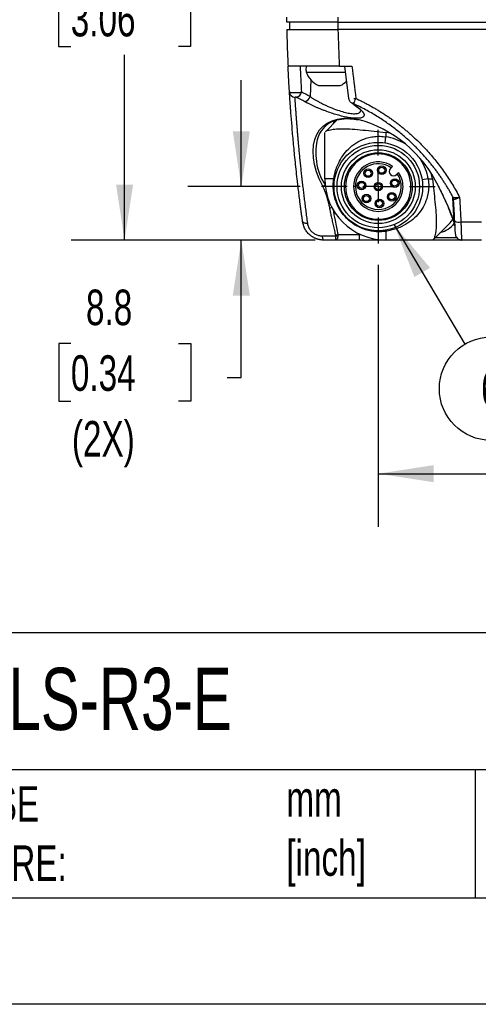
# Model space of a CAD drawing. Header units: millimetres. Extents: x 0 to 768, y 0 to 594.
# Tile 111 of 145: x 446 to 521, y 0 to 161. Entities that reach past the tile are written whole.
import ezdxf

# ---------------------------------------------------------------- set-up
doc = ezdxf.new("R2010")
doc.units = ezdxf.units.MM
doc.header["$LTSCALE"] = 2.75
doc.linetypes.add('CENTERX2', pattern=[20.32, 12.7, -2.54, 2.54, -2.54])
doc.layers.add('CENTER', color=40, linetype='CENTERX2')
doc.layers.add('DIMENSIONS', color=140, linetype='Continuous', lineweight=25)
doc.layers.add('TEXT', color=140, linetype='Continuous', lineweight=25)
doc.styles.add('SLDTEXTSTYLE0', font='TXT', dxfattribs={"width": 0.7})
doc.dimstyles.new('SLDDIMSTYLE0', dxfattribs={"dimtxt": 5.934521, "dimasz": 9.0805, "dimexe": 0, "dimexo": 0.0625, "dimgap": 1.48363, "dimtad": 0, "dimtih": 1, "dimtoh": 1, "dimdec": 1, "dimrnd": 1e-09, "dimzin": 4, "dimdsep": 46, "dimtxsty": 'SLDTEXTSTYLE0', "dimsah": 1, "dimcen": 0.09, "dimadec": 0, "dimazin": 1, "dimtfac": 1, "dimtdec": 1, "dimtofl": 0, "dimtmove": 0, "dimatfit": 3, "dimfxl": 0, "dimfrac": 2, "dimtolj": 1, "dimtzin": 12, "dimarcsym": 0})
doc.dimstyles.new('SLDDIMSTYLE2', dxfattribs={"dimtxt": 5.934521, "dimasz": 9.0805, "dimexe": 0, "dimexo": 0.0625, "dimgap": 1.48363, "dimtad": 0, "dimtih": 1, "dimtoh": 1, "dimdec": 1, "dimrnd": 1e-09, "dimzin": 12, "dimdsep": 46, "dimtxsty": 'SLDTEXTSTYLE0', "dimsah": 1, "dimcen": 0.09, "dimadec": 0, "dimazin": 3, "dimtfac": 1, "dimtdec": 1, "dimtofl": 0, "dimtmove": 0, "dimatfit": 3, "dimfxl": 0, "dimfrac": 2, "dimtolj": 1, "dimtzin": 12, "dimarcsym": 0})
doc.dimstyles.new('SLDDIMSTYLE4', dxfattribs={"dimtxt": 0.18, "dimasz": 9.0805, "dimexe": 0, "dimexo": 0.0625, "dimgap": 0, "dimtad": 0, "dimtih": 1, "dimtoh": 1, "dimdec": 0, "dimrnd": 1e-09, "dimzin": 0, "dimdsep": 46, "dimtxsty": 'Standard', "dimsah": 1, "dimcen": 0.09, "dimadec": 0, "dimazin": 0, "dimtfac": 9.0805, "dimtdec": 0, "dimtofl": 0, "dimtmove": 0, "dimatfit": 3, "dimfxl": 0, "dimfrac": 2, "dimtolj": 1, "dimtzin": 0, "dimarcsym": 0})
doc.dimstyles.new('SLDDIMSTYLE7', dxfattribs={"dimtxt": 5.934521, "dimasz": 9.0805, "dimexe": 0, "dimexo": 0.0625, "dimgap": 1.48363, "dimtad": 0, "dimtih": 1, "dimtoh": 1, "dimdec": 1, "dimrnd": 1e-09, "dimzin": 12, "dimdsep": 46, "dimtxsty": 'SLDTEXTSTYLE0', "dimsah": 1, "dimcen": 0.09, "dimadec": 0, "dimazin": 3, "dimtfac": 1, "dimtdec": 1, "dimtmove": 0, "dimatfit": 0, "dimfxl": 0, "dimfrac": 2, "dimtolj": 1, "dimtzin": 12, "dimarcsym": 0})

# ---------------------------------------------------------------- blocks, each defined once
blk = doc.blocks.new('_D_20')
at = {"layer": 'DIMENSIONS'}
for p, q in [((482.31, 133.95), (482.31, 151.41)), ((491.96, 133.95), (473.58, 133.95)), ((492.32, 125.19), (473.58, 125.19)), ((482.31, 102.69), (482.31, 125.19)), ((454.41, 108.25), (452.42, 108.25)), ((452.42, 108.25), (452.42, 98.81)), ((472.04, 108.25), (474.04, 108.25)), ((474.04, 108.25), (474.04, 98.81)), ((480.02, 102.69), (482.31, 102.69)), ((452.42, 98.81), (454.41, 98.81)), ((474.04, 98.81), (472.04, 98.81))]:
    blk.add_line(p, q, dxfattribs=at)
for points in [[(482.31, 133.95), (483.71, 143.03), (480.91, 143.03)], [(482.31, 125.19), (480.91, 116.11), (483.71, 116.11)]]:
    blk.add_solid(points, dxfattribs=at)
at = {"layer": 'DIMENSIONS', "char_height": 5.821, "attachment_point": 1, "style": 'SLDTEXTSTYLE0'}
for s, insert in [('8.8', (456.88, 117.08)), ('0.34', (454.41, 106.32)), ('(2X)', (454.58, 95.56))]:
    blk.add_mtext(s, dxfattribs=dict(at, insert=insert))
blk = doc.blocks.new('_D_21')
at = {"layer": 'DIMENSIONS'}
for p, q in [((495.56, 202.79), (454.47, 202.79)), ((463.2, 202.79), (463.2, 177.07)), ((454.39, 166.31), (452.39, 166.31)), ((452.39, 166.31), (452.39, 156.88)), ((472.02, 166.31), (474.01, 166.31)), ((474.01, 166.31), (474.01, 156.88)), ((452.39, 156.88), (454.39, 156.88)), ((474.01, 156.88), (472.02, 156.88)), ((463.2, 125.19), (463.2, 155.55)), ((494.39, 125.19), (454.47, 125.19))]:
    blk.add_line(p, q, dxfattribs=at)
for points in [[(463.2, 202.79), (461.81, 193.71), (464.6, 193.71)], [(463.2, 125.19), (464.6, 134.28), (461.81, 134.28)]]:
    blk.add_solid(points, dxfattribs=at)
at = {"layer": 'DIMENSIONS', "char_height": 5.821, "attachment_point": 1, "style": 'SLDTEXTSTYLE0'}
for s, insert in [('77.6', (454.39, 175.14)), ('3.06', (454.39, 164.38))]:
    blk.add_mtext(s, dxfattribs=dict(at, insert=insert))
blk = doc.blocks.new('_D_25')
at = {"layer": 'DIMENSIONS'}
for p, q in [((504.74, 121.16), (504.74, 78.2)), ((576.74, 121.16), (576.74, 78.2)), ((504.74, 86.93), (524.17, 86.93)), ((532.21, 86.93), (530.22, 86.93)), ((530.22, 86.93), (530.22, 77.5)), ((549.85, 86.93), (551.84, 86.93)), ((551.84, 86.93), (551.84, 77.5)), ((576.74, 86.93), (557.89, 86.93)), ((530.22, 77.5), (532.21, 77.5)), ((551.84, 77.5), (549.85, 77.5))]:
    blk.add_line(p, q, dxfattribs=at)
for points in [[(504.74, 86.93), (513.82, 85.53), (513.82, 88.33)], [(576.74, 86.93), (567.66, 88.33), (567.66, 85.53)]]:
    blk.add_solid(points, dxfattribs=at)
at = {"layer": 'DIMENSIONS', "char_height": 5.821, "attachment_point": 1, "style": 'SLDTEXTSTYLE0'}
for s, insert in [('72.0', (532.21, 95.76)), ('2.83', (532.21, 85))]:
    blk.add_mtext(s, dxfattribs=dict(at, insert=insert))
blk = doc.blocks.new('SW_NOTE_0_5')
at = {"layer": 'DIMENSIONS', "color": 0}
blk.add_circle((4.3, -7.28), 8.46, dxfattribs=at)
at = {"layer": 'DIMENSIONS', "color": 0, "insert": (4.2, -4.34), "char_height": 5.82, "attachment_point": 2, "style": 'SLDTEXTSTYLE0'}
blk.add_mtext('6', dxfattribs=at)
blk = doc.blocks.new('SW_CENTERMARKSYMBOL_5')
at = {"layer": 'CENTER', "color": 0}
for p, q in [((0, 5.08), (0, 9.29)), ((0, 0), (0, 2.54)), ((-5.08, 0), (-9.29, 0)), ((0, 0), (-2.54, 0)), ((0, 0), (0, -2.54)), ((0, 0), (2.54, 0)), ((5.08, 0), (9.29, 0)), ((0, -5.08), (0, -9.29))]:
    blk.add_line(p, q, dxfattribs=at)

msp = doc.modelspace()

# ---------------------------------------------------------------- linework, layer by layer
for p, q in [((489.74, 160.89), (489.74, 161.69)), ((498.19, 160.89), (498.19, 161.69)), ((490.24, 159.69), (490.24, 160.89)), ((498.19, 160.89), (583.29, 160.89)), ((498.19, 159.69), (498.19, 160.89)), ((540.74, 159.69), (498.19, 159.69)), ((492.94, 153.69), (492.94, 153.41)), ((492.95, 153.69), (492.95, 153.41)), ((498.39, 153.69), (500.42, 153.69)), ((499.22, 153.69), (499.87, 148.4)), ((492.94, 152.99), (492.94, 152.69)), ((492.94, 152.69), (499.34, 152.69)), ((493.72, 151.43), (493.57, 148.69)), ((494.96, 150.49), (498.52, 150.49)), ((500.34, 147.67), (500.29, 147.7)), ((501.85, 146.5), (501.85, 146.54)), ((498.04, 144.92), (496.07, 142.95)), ((495.99, 135.2), (495.99, 142.82)), ((505.84, 141.11), (505.99, 142.1)), ((506.66, 142.7), (505.99, 142.82)), ((505.99, 142.82), (505.99, 142.1)), ((506.85, 137.05), (506.72, 136.92)), ((507.71, 135.93), (507.84, 136.06)), ((513.61, 135.2), (513.46, 135.95)), ((497.44, 135.2), (495.99, 135.2)), ((500.99, 133.95), (500.69, 133.95)), ((512.89, 135.2), (511.91, 135.04)), ((512.89, 135.2), (513.61, 135.2)), ((514.53, 134.09), (515.19, 132.72)), ((517.16, 128.09), (516.94, 132.18)), ((516.2, 130.53), (517.25, 127.72)), ((513.75, 125.28), (516.49, 128.02)), ((516.92, 127.6), (517.03, 127.72)), ((517.24, 127.93), (517.03, 127.72)), ((518.25, 128.17), (521.64, 128.17)), ((495.54, 125.89), (497.77, 125.89)), ((501.68, 126.17), (501.68, 126.11)), ((501.68, 126.11), (501.82, 126.11)), ((505.99, 126.65), (505.99, 125.2)), ((497.82, 125.19), (495.81, 125.19)), ((506.92, 125.19), (501.67, 125.19)), ((513.61, 125.2), (505.99, 125.2)), ((506.92, 125.2), (506.92, 125.19)), ((508.74, 125.2), (508.78, 125.19)), ((518.37, 125.19), (508.78, 125.19)), ((514.09, 125.62), (517.55, 125.62)), ((521.64, 125.19), (518.37, 125.19))]:
    msp.add_line(p, q)
at = {"color": 7, "linetype": 'Continuous'}
msp.add_line((768.36, 0.01), (0.01, 0.01), dxfattribs=at)
at = {"flags": 128}
for points in [[(489.74, 159.69), (489.74, 159.69)], [(500.47, 147.6), (500.36, 147.66), (500.34, 147.67)], [(495.64, 134.01), (495.07, 135.21), (494.63, 136.4), (494.32, 137.56), (494.13, 138.68), (494.07, 139.74), (494.14, 140.74), (494.34, 141.66), (494.68, 142.49), (495.13, 143.23), (495.7, 143.85), (496.39, 144.36), (497.18, 144.75), (498.06, 145.01), (499.03, 145.14), (500.07, 145.14), (501.16, 145.01), (501.37, 144.97)], [(497.36, 144.24), (497.38, 144.3), (497.57, 144.77)], [(492.34, 128.21), (492.36, 128.16), (492.41, 128.11), (492.48, 128.07), (492.58, 128.04), (492.69, 128.01), (492.83, 127.99), (492.97, 127.99), (493.13, 127.99)], [(516.49, 128.02), (516.68, 128.22), (516.94, 128.55)], [(495.54, 125.89), (495.55, 125.74), (495.58, 125.61), (495.61, 125.49), (495.64, 125.39), (495.68, 125.3), (495.72, 125.24), (495.76, 125.21), (495.81, 125.19)]]:
    msp.add_lwpolyline(points, dxfattribs=at)
for centre, radius in [((504.74, 133.95), 7.25), ((504.74, 133.95), 6.75), ((504.74, 133.95), 6.05), ((504.74, 133.95), 5.55), ((505.31, 136.64), 0.7), ((505.31, 136.64), 0.5), ((503.08, 136.14), 0.7), ((503.08, 136.14), 0.5), ((502, 134.14), 0.7), ((502, 134.14), 0.5), ((504.74, 133.95), 0.7), ((504.74, 133.95), 0.5), ((507.43, 134.52), 0.7), ((507.43, 134.52), 0.5), ((502.79, 132), 0.7), ((502.79, 132), 0.5), ((506.94, 132.29), 0.7), ((506.94, 132.29), 0.5), ((504.93, 131.2), 0.7), ((504.93, 131.2), 0.5)]:
    msp.add_circle(centre, radius)
for centre, radius, start, end in [((496.74, 154.16), 4.07, 201.0267, 244.0531), ((496.74, 154.16), 4.07, 295.9469, 313.5976), ((491.15, 149.52), 0.959, 184.8721, 263.6848), ((490.99, 149.72), 1.21, 288.0545, 345.44), ((481.98, 128.72), 21.96, 60.6723, 64.6799), ((482.51, 129.02), 22.57, 60.6723, 64.6799), ((492.36, 149.07), 1.26, 287.0476, 342.4492), ((491.66, 152.5), 10.27, 331.1317, 336.3673), ((493.98, 137.68), 11.85, 48.9109, 56.8121), ((502.02, 147.27), 0.697, 229.2713, 249.2174), ((499.25, 140.4), 4.69, 100.7913, 158.8683), ((496.07, 125.13), 20.53, 25.6311, 75.0432), ((504.31, 139.45), 9.8, 164.3426, 212.1968), ((504.74, 133.95), 8.25, 57.8723, 81.2853), ((504.74, 133.95), 5.35, 0, 180), ((504.74, 133.95), 4.05, 54.953, 180), ((504.74, 133.95), 3.75, 55.7583, 180), ((504.74, 133.95), 8.25, 8.7147, 32.1277), ((504.74, 133.95), 3.75, 180, 34.2417), ((507.21, 136.42), 0.7, 135, 315), ((504.74, 133.95), 4.05, 0, 35.047), ((505.99, 135.2), 10, 180, 270), ((497.38, 135.01), 0.197, 10.626, 72.1309), ((504.74, 133.95), 5.35, 180, 0), ((504.74, 133.95), 4.05, 180, 0), ((516.15, 131.71), 0.922, 3.0561, 31.1116), ((516.09, 131.76), 0.996, 3.3906, 27.7882), ((513.63, 130.91), 4.66, 285.7016, 320.5133), ((516.74, 127.74), 0.545, 3.7464, 39.8301), ((517.92, 129.91), 1.77, 247.9505, 280.8071), ((497.6, 127.48), 1.47, 276.0936, 290.8997), ((497.95, 126.96), 1.09, 260.5734, 279.4266), ((478.64, 125.89), 23.03, 358.2646, 0.5355), ((505.8, 126.59), 0.197, 17.8691, 79.374), ((518.37, 126.19), 1, 183, 222.0779), ((518.37, 126.19), 1, 239.2561, 270)]:
    msp.add_arc(centre, radius, start, end)
for points, knots in [([(498.19, 160.89), (497.71, 160.89), (497.22, 160.89), (496.21, 160.89), (495.7, 160.89), (494.65, 160.89), (494.12, 160.89), (493.09, 160.89), (492.6, 160.89), (491.7, 160.89), (491.3, 160.89), (490.63, 160.89), (490.36, 160.89), (489.98, 160.89), (489.86, 160.89), (489.74, 160.89), (489.74, 160.89), (489.74, 160.89)], [0, 0, 0, 0, 0.125, 0.125, 0.25, 0.25, 0.375, 0.375, 0.5, 0.5, 0.625, 0.625, 0.75, 0.75, 0.875, 0.875, 1, 1, 1, 1]), ([(489.74, 159.69), (489.75, 159.22), (489.78, 158.26), (489.83, 156.78), (489.89, 155.25), (489.94, 154.22), (489.96, 153.69)], [0, 0, 0, 0, 0.236549, 0.482659, 0.737434, 1, 1, 1, 1]), ([(489.74, 159.69), (489.74, 159.69), (489.74, 159.69), (489.75, 159.69), (489.77, 159.69), (489.84, 159.69), (490.12, 159.69), (490.93, 159.69), (492.11, 159.69), (493.54, 159.69), (495.1, 159.69), (496.4, 159.69), (497.42, 159.69), (497.91, 159.69), (498.19, 159.69)], [0, 0, 0, 0, 0.033973, 0.063987, 0.09006, 0.11222, 0.230631, 0.359602, 0.496589, 0.633362, 0.76651, 0.887256, 0.935644, 1, 1, 1, 1]), ([(498.39, 153.69), (498.27, 153.69), (498.03, 153.69), (497.67, 153.69), (497.32, 153.69), (496.98, 153.69), (496.64, 153.69), (496.31, 153.69), (495.99, 153.69), (495.67, 153.69), (495.36, 153.69), (495.06, 153.69), (494.77, 153.69), (494.48, 153.69), (494.2, 153.69), (493.93, 153.69), (493.66, 153.69), (493.4, 153.69), (493.15, 153.69), (492.9, 153.69), (492.66, 153.69), (492.43, 153.69), (492.21, 153.69), (491.99, 153.69), (491.78, 153.69), (491.57, 153.69), (491.38, 153.69), (491.13, 153.69), (490.84, 153.69), (490.55, 153.69), (490.32, 153.69), (490.14, 153.69), (490.05, 153.69), (490.01, 153.69), (490, 153.69), (489.99, 153.69), (489.97, 153.69), (489.97, 153.69), (489.96, 153.69), (489.96, 153.69), (489.96, 153.69)], [0, 0, 0, 0, 0.024919, 0.04938, 0.073402, 0.097009, 0.120224, 0.143072, 0.16558, 0.187774, 0.209684, 0.231338, 0.252769, 0.274006, 0.295083, 0.316034, 0.336892, 0.357691, 0.378466, 0.399252, 0.420084, 0.440996, 0.462022, 0.483196, 0.50455, 0.526117, 0.547928, 0.570013, 0.614247, 0.657311, 0.699566, 0.741392, 0.783182, 0.796649, 0.815933, 0.841053, 0.872016, 0.908827, 0.951488, 1, 1, 1, 1]), ([(490.2, 149.44), (490.18, 149.8), (490.13, 150.51), (490.07, 151.57), (490.01, 152.63), (489.98, 153.34), (489.96, 153.69)], [0, 0, 0, 0, 0.250115, 0.500284, 0.750305, 1, 1, 1, 1]), ([(492.95, 152.99), (492.95, 153.08), (492.94, 153.31), (492.98, 153.55), (493.01, 153.69)], [0, 0, 0, 0, 0.379636, 1, 1, 1, 1]), ([(490.2, 149.44), (490.2, 149.44), (490.2, 149.43), (490.22, 149.43), (490.24, 149.42), (490.28, 149.41), (490.32, 149.4), (490.37, 149.39), (490.44, 149.39), (490.5, 149.38), (490.58, 149.38), (490.65, 149.37), (490.73, 149.37), (490.81, 149.37), (490.92, 149.37), (491.06, 149.37), (491.24, 149.37), (491.43, 149.37), (491.63, 149.38), (491.82, 149.39), (492.01, 149.4), (492.11, 149.41), (492.16, 149.42)], [0, 0, 0, 0, 0.039412, 0.079542, 0.120182, 0.1611, 0.202051, 0.24278, 0.283035, 0.322571, 0.361158, 0.398589, 0.43468, 0.469278, 0.502258, 0.565409, 0.633267, 0.704799, 0.778707, 0.85352, 0.927742, 1, 1, 1, 1]), ([(492.34, 128.21), (492.32, 128.4), (492.27, 128.77), (492.19, 129.33), (492.12, 129.88), (492.04, 130.43), (491.97, 130.97), (491.9, 131.51), (491.84, 132.05), (491.77, 132.58), (491.71, 133.11), (491.64, 133.63), (491.58, 134.15), (491.52, 134.67), (491.36, 136.1), (491.11, 138.38), (490.83, 141.27), (490.6, 143.86), (490.47, 145.57), (490.39, 146.63), (490.35, 147.18), (490.31, 147.7), (490.28, 148.18), (490.25, 148.63), (490.22, 149.06), (490.21, 149.31), (490.2, 149.44)], [0, 0, 0, 0, 0.019208, 0.038397, 0.057573, 0.076742, 0.095909, 0.11508, 0.134262, 0.153459, 0.172678, 0.191924, 0.211203, 0.230521, 0.249884, 0.3748, 0.499572, 0.624214, 0.749126, 0.785002, 0.820808, 0.856578, 0.892346, 0.92815, 0.964022, 1, 1, 1, 1]), ([(491.37, 148.57), (491.35, 148.57), (491.33, 148.58), (491.29, 148.6), (491.25, 148.6), (491.21, 148.61), (491.14, 148.61), (491.06, 148.61), (491.05, 148.58), (491.05, 148.57)], [0, 0, 0, 0, 0.104444, 0.200474, 0.294469, 0.39321, 0.502594, 0.755321, 1, 1, 1, 1]), ([(491.05, 148.57), (491.05, 148.5), (491.06, 148.37), (491.07, 148.17), (491.09, 147.95), (491.1, 147.73), (491.12, 147.5), (491.14, 147.27), (491.15, 147.03), (491.17, 146.78), (491.19, 146.53), (491.21, 146.27), (491.23, 146), (491.25, 145.73), (491.27, 145.46), (491.29, 145.18), (491.31, 144.9), (491.33, 144.61), (491.36, 144.32), (491.38, 144.03), (491.4, 143.73), (491.43, 143.43), (491.45, 143.13), (491.48, 142.82), (491.5, 142.51), (491.53, 142.2), (491.55, 141.89), (491.58, 141.57), (491.61, 141.25), (491.64, 140.93), (491.68, 140.43), (491.75, 139.73), (491.84, 138.83), (491.93, 137.91), (492.03, 136.97), (492.13, 136.02), (492.24, 135.05), (492.35, 134.08), (492.47, 133.09), (492.59, 132.09), (492.72, 131.08), (492.85, 130.06), (492.98, 129.03), (493.08, 128.34), (493.13, 127.99)], [0, 0, 0, 0, 0.019339, 0.038527, 0.057566, 0.076455, 0.095194, 0.113782, 0.132219, 0.150506, 0.168642, 0.186628, 0.204464, 0.222149, 0.239686, 0.257072, 0.274311, 0.2914, 0.308343, 0.325138, 0.341786, 0.35829, 0.374648, 0.390862, 0.406934, 0.422864, 0.438653, 0.454302, 0.469814, 0.485188, 0.500426, 0.54127, 0.581603, 0.62145, 0.660836, 0.69979, 0.738342, 0.776525, 0.814374, 0.851928, 0.889224, 0.926306, 0.963216, 1, 1, 1, 1]), ([(493.57, 148.69), (493.62, 148.65), (493.74, 148.58), (493.92, 148.46), (494.11, 148.34), (494.3, 148.23), (494.5, 148.11), (494.71, 147.99), (495.02, 147.82), (495.44, 147.6), (495.97, 147.34), (496.74, 146.99), (497.72, 146.59), (498.84, 146.23), (499.85, 145.98), (500.72, 145.87), (501.4, 145.92), (501.71, 146.08), (501.83, 146.24), (501.85, 146.31), (501.86, 146.35)], [0, 0, 0, 0, 0.022042, 0.044145, 0.066311, 0.088539, 0.110828, 0.133181, 0.155596, 0.208134, 0.25998, 0.311139, 0.425018, 0.528361, 0.621609, 0.724174, 0.827429, 0.932808, 0.965511, 1, 1, 1, 1]), ([(499.88, 148.4), (499.89, 148.34), (499.91, 148.21), (500, 148.02), (500.12, 147.85), (500.21, 147.78), (500.24, 147.75)], [0, 0, 0, 0, 0.279508, 0.555619, 0.832155, 1, 1, 1, 1]), ([(500.72, 148.38), (500.75, 148.38), (500.81, 148.38), (500.89, 148.38), (500.98, 148.38), (501.04, 148.39), (501.07, 148.39)], [0, 0, 0, 0, 0.249695, 0.500299, 0.750746, 1, 1, 1, 1]), ([(501.07, 148.39), (501.26, 148.3), (501.65, 148.12), (502.21, 147.84), (502.78, 147.55), (503.33, 147.25), (503.88, 146.94), (504.42, 146.62), (504.96, 146.3), (505.49, 145.96), (506.02, 145.62), (506.53, 145.27), (507.05, 144.91), (507.55, 144.54), (508.05, 144.16), (508.55, 143.77), (509.03, 143.37), (509.51, 142.96), (509.99, 142.55), (510.46, 142.13), (511.06, 141.56), (511.78, 140.85), (512.61, 139.98), (513.4, 139.09), (514.16, 138.17), (514.89, 137.23), (515.59, 136.27), (516.25, 135.29), (516.88, 134.28), (517.49, 133.25), (517.86, 132.54), (518.05, 132.19)], [0, 0, 0, 0, 0.026534, 0.052998, 0.0794, 0.105746, 0.132045, 0.158306, 0.184535, 0.210742, 0.236933, 0.263117, 0.289303, 0.315497, 0.341709, 0.367946, 0.394217, 0.420528, 0.44689, 0.473308, 0.499791, 0.550212, 0.600393, 0.650389, 0.700258, 0.750056, 0.79984, 0.849669, 0.899601, 0.949692, 1, 1, 1, 1]), ([(501.77, 146.62), (501.81, 146.58), (501.89, 146.52), (501.99, 146.42), (502.08, 146.32), (502.16, 146.23), (502.23, 146.14), (502.29, 146.06), (502.33, 145.98), (502.37, 145.9), (502.4, 145.82), (502.41, 145.75), (502.41, 145.68), (502.41, 145.61), (502.39, 145.55), (502.36, 145.49), (502.32, 145.44), (502.24, 145.36), (502.09, 145.26), (501.81, 145.18), (501.4, 145.13), (500.82, 145.14), (499.8, 145.26), (498.27, 145.59), (496.79, 146.08), (495.82, 146.44), (495.32, 146.64), (494.85, 146.83), (494.39, 147.03), (493.94, 147.24), (493.52, 147.44), (493.11, 147.65), (492.86, 147.79), (492.73, 147.86)], [0, 0, 0, 0, 0.016588, 0.032923, 0.049032, 0.06494, 0.080676, 0.096269, 0.111749, 0.127146, 0.14249, 0.157812, 0.173144, 0.188517, 0.203961, 0.219506, 0.235183, 0.251021, 0.293527, 0.335558, 0.37784, 0.439333, 0.501305, 0.621392, 0.743632, 0.776398, 0.808553, 0.840293, 0.871821, 0.903348, 0.935084, 0.967234, 1, 1, 1, 1]), ([(500.34, 147.67), (500.49, 147.57), (500.89, 147.3), (501.3, 146.96), (501.56, 146.74)], [0, 0, 0, 0, 0.366893, 1, 1, 1, 1]), ([(500.66, 147.54), (500.59, 147.57), (500.53, 147.6), (500.47, 147.62), (500.45, 147.62), (500.45, 147.62), (500.46, 147.61), (500.47, 147.6)], [0, 0, 0, 0, 0.5, 0.5, 0.75, 0.75, 1, 1, 1, 1]), ([(516.97, 132.23), (516.88, 132.4), (516.69, 132.75), (516.39, 133.28), (516.08, 133.8), (515.76, 134.32), (515.43, 134.83), (515.09, 135.34), (514.74, 135.85), (514.37, 136.36), (514, 136.86), (513.61, 137.36), (513.21, 137.86), (512.8, 138.35), (512.38, 138.84), (511.94, 139.32), (511.49, 139.8), (511.03, 140.28), (510.56, 140.75), (510.01, 141.28), (509.37, 141.86), (508.64, 142.49), (507.88, 143.11), (507.09, 143.72), (506.27, 144.31), (505.41, 144.9), (504.53, 145.47), (503.61, 146.02), (502.65, 146.55), (501.67, 147.07), (501, 147.38), (500.66, 147.54)], [0, 0, 0, 0, 0.026395, 0.052915, 0.079567, 0.106361, 0.133304, 0.160405, 0.18767, 0.215108, 0.242725, 0.270528, 0.298523, 0.326717, 0.355116, 0.383724, 0.412548, 0.441592, 0.470861, 0.500359, 0.54186, 0.584115, 0.627137, 0.670937, 0.715526, 0.760912, 0.807102, 0.854103, 0.901917, 0.950549, 1, 1, 1, 1]), ([(498.17, 144.92), (498.41, 144.97), (498.93, 145.08), (499.82, 145.1), (500.68, 145.05), (501.24, 144.94), (501.46, 144.9)], [0, 0, 0, 0, 0.2474179, 0.5347677, 0.8207548, 1, 1, 1, 1]), ([(496.09, 142.93), (496.11, 142.96), (496.17, 143.06), (496.66, 143.23), (497.58, 143.39), (498.87, 143.46), (500.42, 143.39), (502.17, 143.23), (504.04, 143.02), (505.34, 142.89), (505.99, 142.82)], [0, 0, 0, 0, 0.057559, 0.189357, 0.32349, 0.46247, 0.600167, 0.733875, 0.866066, 1, 1, 1, 1]), ([(497.44, 135.2), (497.45, 135.27), (497.47, 135.42), (497.51, 135.63), (497.55, 135.85), (497.61, 136.07), (497.66, 136.29), (497.72, 136.52), (497.79, 136.74), (497.87, 136.96), (497.95, 137.19), (498.05, 137.41), (498.15, 137.64), (498.25, 137.87), (498.55, 138.45), (499.11, 139.33), (500.11, 140.4), (501.32, 141.29), (502.41, 141.77), (503.2, 142), (503.66, 142.1), (504.13, 142.16), (504.59, 142.2), (505.06, 142.2), (505.53, 142.17), (505.83, 142.12), (505.99, 142.1)], [0, 0, 0, 0, 0.017025, 0.034334, 0.051955, 0.069913, 0.088232, 0.106935, 0.126042, 0.145574, 0.165549, 0.185986, 0.206899, 0.228305, 0.250217, 0.374347, 0.499665, 0.628674, 0.749373, 0.786523, 0.822968, 0.858856, 0.894342, 0.929585, 0.96475, 1, 1, 1, 1]), ([(507.06, 137.26), (507.06, 137.26), (507.06, 137.26), (507.05, 137.25), (507.03, 137.23), (507, 137.2), (506.97, 137.17), (506.93, 137.13), (506.89, 137.09), (506.86, 137.06), (506.85, 137.05)], [0, 0, 0, 0, 0.12368, 0.244845, 0.368526, 0.499466, 0.615953, 0.749336, 0.870737, 1, 1, 1, 1]), ([(507.84, 136.06), (507.85, 136.07), (507.88, 136.1), (507.92, 136.14), (507.96, 136.17), (508, 136.22), (508.05, 136.26), (508.05, 136.27), (508.05, 136.27)], [0, 0, 0, 0, 0.124607, 0.246375, 0.369993, 0.499951, 0.746553, 1, 1, 1, 1]), ([(496.02, 134.22), (495.97, 134.18), (495.91, 134.14), (495.77, 134.06), (495.7, 134.03), (495.64, 134.01)], [0, 0, 0, 0, 0.5, 0.5, 1, 1, 1, 1]), ([(496.78, 130.49), (496.76, 130.61), (496.71, 130.84), (496.63, 131.18), (496.55, 131.54), (496.44, 131.94), (496.29, 132.44), (496.11, 132.96), (495.89, 133.5), (495.72, 133.85), (495.64, 134.01)], [0, 0, 0, 0, 0.100915, 0.191834, 0.272739, 0.405612, 0.526548, 0.691094, 0.848841, 1, 1, 1, 1]), ([(505.99, 126.65), (505.89, 126.63), (505.71, 126.61), (505.42, 126.58), (505.14, 126.56), (504.86, 126.56), (504.58, 126.56), (504.3, 126.58), (503.81, 126.63), (503.1, 126.75), (502.03, 127.08), (500.79, 127.69), (499.55, 128.67), (498.52, 129.95), (497.9, 131.18), (497.55, 132.31), (497.41, 133.08), (497.36, 133.72), (497.35, 134.22), (497.37, 134.71), (497.42, 135.03), (497.44, 135.2)], [0, 0, 0, 0, 0.0209313, 0.041398, 0.0615781, 0.0816578, 0.1018273, 0.1222763, 0.1431889, 0.2081071, 0.2750177, 0.3822888, 0.5007539, 0.6047443, 0.7257003, 0.7903599, 0.8571721, 0.8931939, 0.9289655, 0.9645478, 1, 1, 1, 1]), ([(512.89, 135.2), (512.91, 135.12), (512.93, 134.96), (512.96, 134.73), (512.98, 134.5), (512.99, 134.27), (512.99, 134.03), (512.99, 133.8), (512.97, 133.57), (512.95, 133.34), (512.92, 133.1), (512.89, 132.87), (512.84, 132.64), (512.79, 132.41), (512.73, 132.18), (512.54, 131.55), (512.08, 130.53), (511.2, 129.32), (510.13, 128.32), (509.18, 127.72), (508.47, 127.37), (508.05, 127.19), (507.64, 127.03), (507.22, 126.9), (506.81, 126.8), (506.4, 126.71), (506.13, 126.67), (505.99, 126.65)], [0, 0, 0, 0, 0.017615, 0.035193, 0.052756, 0.070323, 0.087915, 0.105552, 0.123256, 0.141045, 0.15894, 0.17696, 0.195124, 0.21345, 0.231958, 0.250664, 0.371084, 0.500367, 0.625391, 0.749809, 0.790047, 0.828595, 0.865555, 0.901039, 0.935175, 0.968109, 1, 1, 1, 1]), ([(513.61, 135.2), (513.68, 134.55), (513.81, 133.27), (514.02, 131.4), (514.18, 129.65), (514.25, 128.08), (514.18, 126.79), (514.02, 125.87), (513.85, 125.38), (513.75, 125.31), (513.73, 125.3)], [0, 0, 0, 0, 0.13209, 0.263871, 0.397988, 0.53695, 0.676005, 0.810249, 0.942208, 1, 1, 1, 1]), ([(514.54, 134.07), (514.54, 134.06), (514.54, 134.04), (514.57, 134.02), (514.58, 134.01)], [0, 0, 0, 0, 0.325644, 1, 1, 1, 1]), ([(514.58, 134.01), (514.62, 133.93), (514.7, 133.76), (514.83, 133.5), (514.96, 133.24), (515.09, 132.96), (515.23, 132.68), (515.39, 132.34), (515.57, 131.94), (515.78, 131.49), (516.01, 131), (516.15, 130.67), (516.23, 130.49)], [0, 0, 0, 0, 0.07479, 0.151194, 0.229243, 0.308964, 0.390381, 0.473517, 0.594443, 0.727308, 0.852418, 1, 1, 1, 1]), ([(515.19, 132.72), (515.25, 132.59), (515.59, 131.88), (515.94, 131.12), (516.22, 130.49)], [0, 0, 0, 0, 0.180165, 1, 1, 1, 1]), ([(516.97, 132.23), (516.98, 132.22), (516.99, 132.22), (517.03, 132.2), (517.08, 132.19), (517.14, 132.18), (517.22, 132.17), (517.32, 132.17), (517.43, 132.17), (517.57, 132.17), (517.72, 132.18), (517.88, 132.18), (517.99, 132.19), (518.05, 132.19)], [0, 0, 0, 0, 0.058818, 0.124408, 0.197051, 0.276865, 0.363769, 0.457455, 0.557361, 0.662673, 0.772353, 0.88521, 1, 1, 1, 1]), ([(518.05, 132.19), (518.02, 132.17), (517.96, 132.15), (517.87, 132.11), (517.78, 132.07), (517.69, 132.03), (517.6, 131.99), (517.51, 131.95), (517.43, 131.91), (517.34, 131.88), (517.25, 131.85), (517.18, 131.83), (517.12, 131.82), (517.1, 131.82), (517.09, 131.82)], [0, 0, 0, 0, 0.0665417, 0.1350444, 0.2053466, 0.2772443, 0.3504929, 0.4248117, 0.4998901, 0.5977522, 0.6973906, 0.7982026, 0.8993815, 1, 1, 1, 1]), ([(496.78, 130.49), (496.86, 130.49), (496.95, 130.5), (497.12, 130.56), (497.19, 130.59), (497.23, 130.63)], [0, 0, 0, 0, 0.5, 0.5, 1, 1, 1, 1]), ([(497.76, 126.02), (497.72, 126.18), (497.65, 126.5), (497.55, 126.97), (497.45, 127.42), (497.35, 127.85), (497.23, 128.39), (497.09, 129.03), (496.93, 129.77), (496.83, 130.25), (496.78, 130.49)], [0, 0, 0, 0, 0.106784, 0.209768, 0.308963, 0.404379, 0.496028, 0.67044, 0.838388, 1, 1, 1, 1]), ([(497.3, 130.28), (497.42, 129.65), (497.68, 128.29), (497.97, 126.87), (498.13, 126.11)], [0, 0, 0, 0, 0.456917, 1, 1, 1, 1]), ([(516.21, 130.51), (516.21, 130.51), (516.2, 130.49), (516.22, 130.49), (516.23, 130.49)], [0, 0, 0, 0, 0.323922, 1, 1, 1, 1]), ([(516.23, 130.49), (516.3, 130.34), (516.43, 130.03), (516.62, 129.57), (516.8, 129.09), (516.98, 128.6), (517.1, 128.26), (517.16, 128.09)], [0, 0, 0, 0, 0.190556, 0.38577, 0.585708, 0.790431, 1, 1, 1, 1]), ([(495.81, 125.19), (495.75, 125.2), (495.63, 125.2), (495.44, 125.21), (495.26, 125.24), (495.09, 125.27), (494.91, 125.31), (494.74, 125.36), (494.57, 125.42), (494.4, 125.49), (494.24, 125.56), (494.09, 125.65), (493.94, 125.74), (493.79, 125.83), (493.65, 125.94), (493.47, 126.09), (493.26, 126.29), (493.04, 126.55), (492.83, 126.84), (492.66, 127.16), (492.52, 127.49), (492.41, 127.85), (492.36, 128.09), (492.34, 128.21)], [0, 0, 0, 0, 0.036965, 0.073666, 0.110112, 0.146311, 0.182275, 0.218012, 0.253534, 0.28885, 0.323971, 0.358907, 0.39367, 0.42827, 0.462719, 0.497028, 0.564799, 0.633799, 0.704112, 0.775816, 0.848986, 0.923692, 1, 1, 1, 1]), ([(493.13, 127.99), (493.14, 127.94), (493.15, 127.83), (493.19, 127.68), (493.23, 127.53), (493.29, 127.38), (493.35, 127.24), (493.43, 127.1), (493.51, 126.97), (493.6, 126.85), (493.71, 126.72), (493.82, 126.61), (493.97, 126.46), (494.17, 126.31), (494.42, 126.16), (494.68, 126.04), (494.96, 125.95), (495.24, 125.9), (495.44, 125.89), (495.54, 125.89)], [0, 0, 0, 0, 0.048326, 0.095395, 0.141427, 0.18666, 0.231339, 0.27572, 0.320065, 0.364631, 0.409674, 0.45544, 0.502163, 0.586193, 0.667798, 0.748458, 0.829712, 0.913084, 1, 1, 1, 1]), ([(517.25, 127.73), (517.25, 127.73), (517.25, 127.74), (517.25, 127.75), (517.24, 127.77), (517.23, 127.8), (517.22, 127.84), (517.21, 127.88), (517.19, 127.95), (517.18, 128.01), (517.17, 128.06), (517.16, 128.08), (517.16, 128.09)], [0, 0, 0, 0, 0.039702, 0.090231, 0.153507, 0.230504, 0.321756, 0.455909, 0.614007, 0.809714, 0.938316, 1, 1, 1, 1]), ([(517.24, 127.78), (517.25, 127.74), (517.27, 127.69), (517.28, 127.62), (517.28, 127.6), (517.29, 127.58)], [0, 0, 0, 0, 0.5250282, 0.7650772, 1, 1, 1, 1]), ([(517.37, 126.14), (517.37, 126.14), (517.37, 126.15), (517.37, 126.16), (517.37, 126.18), (517.36, 126.21), (517.36, 126.25), (517.36, 126.33), (517.35, 126.48), (517.34, 126.74), (517.32, 127.05), (517.3, 127.38), (517.29, 127.69), (517.27, 127.97), (517.26, 128.17), (517.26, 128.27)], [0, 0, 0, 0, 0.041786, 0.08333, 0.124779, 0.16628, 0.207981, 0.250025, 0.374463, 0.499842, 0.624337, 0.749776, 0.833172, 0.916184, 1, 1, 1, 1]), ([(518.25, 128.17), (518.26, 128.1), (518.26, 127.98), (518.27, 127.79), (518.28, 127.61), (518.28, 127.44), (518.29, 127.27), (518.29, 127.1), (518.3, 126.94), (518.31, 126.79), (518.31, 126.65), (518.32, 126.51), (518.32, 126.38), (518.32, 126.25), (518.33, 126.14), (518.33, 126.03), (518.34, 125.93), (518.34, 125.83), (518.34, 125.74), (518.35, 125.66), (518.35, 125.59), (518.35, 125.52), (518.35, 125.46), (518.36, 125.41), (518.36, 125.36), (518.36, 125.32), (518.36, 125.28), (518.36, 125.26), (518.36, 125.23), (518.37, 125.22), (518.37, 125.2), (518.37, 125.2), (518.37, 125.2), (518.37, 125.19)], [0, 0, 0, 0, 0.038841, 0.077242, 0.115205, 0.152728, 0.189813, 0.226458, 0.262664, 0.298431, 0.33376, 0.368649, 0.4031, 0.437111, 0.470684, 0.503818, 0.536513, 0.56877, 0.600587, 0.631966, 0.662907, 0.693409, 0.723472, 0.753097, 0.782284, 0.811032, 0.839342, 0.867213, 0.894647, 0.921642, 0.948199, 0.974319, 1, 1, 1, 1]), ([(497.82, 125.19), (497.82, 125.2), (497.82, 125.2), (497.81, 125.21), (497.8, 125.23), (497.8, 125.26), (497.79, 125.3), (497.79, 125.34), (497.78, 125.39), (497.78, 125.43), (497.78, 125.48), (497.77, 125.54), (497.77, 125.59), (497.77, 125.64), (497.77, 125.69), (497.77, 125.75), (497.77, 125.8), (497.77, 125.84), (497.77, 125.87), (497.77, 125.89)], [0, 0, 0, 0, 0.080223, 0.157739, 0.232556, 0.304677, 0.374109, 0.440857, 0.504928, 0.566328, 0.625063, 0.68114, 0.734566, 0.78535, 0.833501, 0.879028, 0.921944, 0.962263, 1, 1, 1, 1]), ([(498.12, 125.89), (498.12, 125.86), (498.11, 125.8), (498.1, 125.71), (498.08, 125.62), (498.06, 125.54), (498.03, 125.46), (498, 125.36), (497.95, 125.28), (497.9, 125.23), (497.87, 125.21), (497.84, 125.2), (497.83, 125.19), (497.82, 125.19), (497.82, 125.19)], [0, 0, 0, 0, 0.071551, 0.148006, 0.229276, 0.315152, 0.405297, 0.499252, 0.657609, 0.784249, 0.880085, 0.946914, 0.986472, 1, 1, 1, 1]), ([(498.13, 126.11), (498.13, 126.07), (498.13, 126), (498.13, 125.93), (498.12, 125.89)], [0, 0, 0, 0, 0.508089, 1, 1, 1, 1]), ([(498.13, 126.11), (498.19, 126.11), (498.31, 126.11), (498.5, 126.11), (498.69, 126.11), (498.88, 126.11), (499.07, 126.1), (499.26, 126.1), (499.44, 126.1), (499.63, 126.1), (499.81, 126.1), (499.98, 126.1), (500.16, 126.1), (500.33, 126.1), (500.49, 126.1), (500.66, 126.1), (500.81, 126.1), (500.97, 126.1), (501.12, 126.11), (501.27, 126.11), (501.41, 126.11), (501.54, 126.11), (501.63, 126.11), (501.68, 126.11)], [0, 0, 0, 0, 0.06142, 0.121215, 0.179448, 0.23617, 0.291432, 0.345275, 0.397739, 0.448859, 0.498672, 0.54721, 0.594496, 0.640548, 0.685377, 0.728989, 0.771386, 0.812567, 0.852528, 0.891261, 0.928758, 0.965008, 1, 1, 1, 1]), ([(508.78, 125.19), (508.57, 125.19), (508.29, 125.19), (507.64, 125.19), (507.27, 125.19), (506.92, 125.19)], [0, 0, 0, 0, 0.5, 0.5, 1, 1, 1, 1]), ([(517.45, 125.79), (517.5, 125.7), (517.6, 125.53), (517.83, 125.35), (518.09, 125.25), (518.27, 125.25), (518.36, 125.25)], [0, 0, 0, 0, 0.2498948, 0.5059555, 0.7587122, 1, 1, 1, 1])]:
    msp.add_open_spline(points, degree=3, knots=knots)
for points in [[(498.39, 153.69), (498.31, 155.69), (498.24, 157.69), (498.19, 159.69)], [(491.93, 153.69), (491.99, 152.27), (492.07, 150.84), (492.16, 149.42)], [(500.42, 153.69), (500.63, 151.92), (500.85, 150.15), (501.07, 148.39)], [(516.94, 132.18), (516.94, 132.22), (516.95, 132.24), (516.97, 132.23)], [(517.09, 131.82), (517.08, 131.82), (517.07, 131.8), (517.07, 131.75)], [(517.26, 128.27), (517.2, 129.43), (517.13, 130.59), (517.07, 131.75)], [(518.05, 132.19), (518.12, 130.85), (518.19, 129.51), (518.25, 128.17)], [(497.77, 125.89), (497.77, 125.93), (497.77, 125.98), (497.76, 126.02)], [(501.67, 125.19), (500.2, 125.19), (498.92, 125.19), (497.82, 125.19)]]:
    msp.add_open_spline(points, degree=3)
at = {"layer": 'TEXT'}
for p, q in [((750.89, 60.85), (17.46, 60.85)), ((750.89, 38.42), (17.46, 38.42)), ((520.58, 38.42), (520.58, 17.46)), ((17.46, 17.46), (750.89, 17.46))]:
    msp.add_line(p, q, dxfattribs=at)

# ---------------------------------------------------------------- block references
at = {"layer": 'CENTER'}
msp.add_blockref('SW_CENTERMARKSYMBOL_5', (504.74, 133.95), dxfattribs=at)
at = {"layer": 'DIMENSIONS'}
msp.add_blockref('SW_NOTE_0_5', (518.89, 108.13), dxfattribs=at)

# ---------------------------------------------------------------- texts
at = {"layer": 'TEXT', "attachment_point": 1, "style": 'SLDTEXTSTYLE0'}
for s, insert, char_height in [('SLS-R3-E', (437.82, 55.13), 10.186), ('UNLESS OTHERWISE ^JSPECIFIED UNITS ARE:', (392.89, 35.74), 5.8208), ('mm^J[inch]', (489.68, 36.58), 5.821)]:
    msp.add_mtext(s, dxfattribs=dict(at, insert=insert, char_height=char_height))

# ---------------------------------------------------------------- dimensions: what is measured, and where the dimension line sits
at = {"layer": 'DIMENSIONS'}
dim = msp.add_linear_dim(base=(463.2, 202.79), p1=(497.89, 125.19), p2=(499.05, 202.79), angle=90, dimstyle='SLDDIMSTYLE2', dxfattribs=at)
dim.commit()
dim.dimension.update_dxf_attribs({"geometry": '_D_21', "text_midpoint": (463.2, 166.31), "dimtype": 160})
dim = msp.add_linear_dim(base=(482.31, 125.19), p1=(495.45, 133.95), p2=(495.81, 125.19), angle=90, text='<>\\P(2X)', dimstyle='SLDDIMSTYLE7', dxfattribs=at)
dim.commit()
dim.dimension.update_dxf_attribs({"geometry": '_D_20', "text_midpoint": (482.31, 102.69), "dimtype": 160})
dim = msp.add_linear_dim(base=(576.74, 86.93), p1=(504.74, 124.66), p2=(576.74, 124.66), dimstyle='SLDDIMSTYLE0', dxfattribs=at)
dim.commit()
dim.dimension.update_dxf_attribs({"geometry": '_D_25', "text_midpoint": (541.03, 86.93), "dimtype": 160})

# ---------------------------------------------------------------- leaders
msp.add_leader([(507.31, 127.71), (518.89, 108.13)], dimstyle='SLDDIMSTYLE4', dxfattribs=at)

doc.saveas('drawing.dxf')
